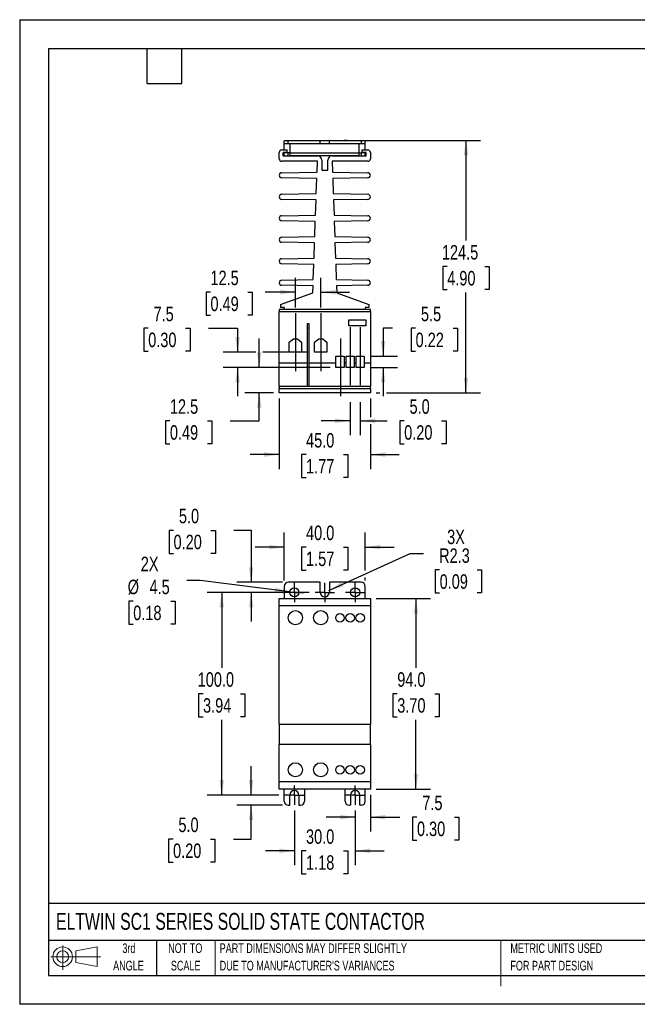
# Model space of a CAD drawing. Header units: millimetres. Extents: x 0 to 629, y 0 to 486.
# Tile 1 of 2: x 0 to 305, y 0 to 486. Entities that reach past the tile are written whole.
import ezdxf

# ---------------------------------------------------------------- set-up
doc = ezdxf.new("R2010")
doc.units = ezdxf.units.MM
doc.header["$LTSCALE"] = 2.25
doc.linetypes.add('CENTERX2', pattern=[20.32, 12.7, -2.54, 2.54, -2.54])
doc.layers.add('CENTER', color=40, linetype='CENTERX2')
doc.layers.add('SLD-DEFPOINTS', color=7, linetype='Continuous')
doc.layers.add('DIMENSIONS', color=140, linetype='Continuous', lineweight=25)
doc.layers.add('TEXT', color=140, linetype='Continuous', lineweight=25)
doc.styles.add('SLDTEXTSTYLE0', font='TXT', dxfattribs={"width": 0.7})
doc.styles.add('SLDTEXTSTYLE2', font='TXT', dxfattribs={"width": 0.75})
doc.dimstyles.new('SLDDIMSTYLE0', dxfattribs={"dimtxt": 7.14375, "dimasz": 7.4295, "dimexe": 0, "dimexo": 0.0625, "dimgap": 1.785937, "dimtad": 0, "dimtih": 1, "dimtoh": 1, "dimdec": 1, "dimrnd": 1e-09, "dimzin": 4, "dimdsep": 46, "dimtxsty": 'SLDTEXTSTYLE2', "dimsah": 1, "dimcen": 0.09, "dimadec": 0, "dimazin": 1, "dimtfac": 1, "dimtdec": 1, "dimtmove": 0, "dimatfit": 0, "dimfxl": 0, "dimfrac": 2, "dimtolj": 1, "dimtzin": 12, "dimarcsym": 0})
doc.dimstyles.new('SLDDIMSTYLE1', dxfattribs={"dimtxt": 7.14375, "dimasz": 7.4295, "dimexe": 0, "dimexo": 0.0625, "dimgap": 1.785937, "dimtad": 0, "dimtih": 1, "dimtoh": 1, "dimdec": 1, "dimrnd": 1e-09, "dimzin": 4, "dimdsep": 46, "dimtxsty": 'SLDTEXTSTYLE2', "dimsah": 1, "dimcen": 0.09, "dimadec": 0, "dimazin": 1, "dimtfac": 1, "dimtdec": 1, "dimtofl": 0, "dimtmove": 0, "dimatfit": 3, "dimfxl": 0, "dimfrac": 2, "dimtolj": 1, "dimtzin": 12, "dimarcsym": 0})
doc.dimstyles.new('SLDDIMSTYLE2', dxfattribs={"dimtxt": 7.14375, "dimasz": 7.4295, "dimexe": 0, "dimexo": 0.0625, "dimgap": 1.785937, "dimtad": 0, "dimtih": 1, "dimtoh": 1, "dimdec": 1, "dimrnd": 1e-09, "dimzin": 12, "dimdsep": 46, "dimtxsty": 'SLDTEXTSTYLE2', "dimsah": 1, "dimcen": 0.09, "dimadec": 0, "dimazin": 3, "dimtfac": 1, "dimtdec": 1, "dimtmove": 0, "dimatfit": 0, "dimfxl": 0, "dimfrac": 2, "dimtolj": 1, "dimtzin": 12, "dimarcsym": 0})
doc.dimstyles.new('SLDDIMSTYLE3', dxfattribs={"dimtxt": 7.14375, "dimasz": 7.4295, "dimexe": 0, "dimexo": 0.0625, "dimgap": 1.785937, "dimtad": 0, "dimtih": 1, "dimtoh": 1, "dimdec": 1, "dimrnd": 1e-09, "dimzin": 12, "dimdsep": 46, "dimtxsty": 'SLDTEXTSTYLE2', "dimsah": 1, "dimcen": 0, "dimadec": 0, "dimazin": 3, "dimtfac": 1, "dimtdec": 1, "dimtofl": 0, "dimtmove": 0, "dimatfit": 3, "dimfxl": 0, "dimfrac": 2, "dimtolj": 1, "dimtzin": 12, "dimarcsym": 0})
doc.dimstyles.new('SLDDIMSTYLE4', dxfattribs={"dimtxt": 7.14375, "dimasz": 7.4295, "dimexe": 0, "dimexo": 0.0625, "dimgap": 1.785937, "dimtad": 0, "dimtih": 1, "dimtoh": 1, "dimdec": 1, "dimrnd": 1e-09, "dimzin": 12, "dimdsep": 46, "dimtxsty": 'SLDTEXTSTYLE2', "dimsah": 1, "dimcen": 0, "dimadec": 0, "dimazin": 3, "dimtfac": 1, "dimtdec": 1, "dimtofl": 0, "dimtmove": 0, "dimatfit": 3, "dimfxl": 0, "dimfrac": 2, "dimtolj": 1, "dimtzin": 12, "dimarcsym": 0})
doc.dimstyles.new('SLDDIMSTYLE6', dxfattribs={"dimtxt": 7.14375, "dimasz": 7.4295, "dimexe": 0, "dimexo": 0.0625, "dimgap": 1.785937, "dimtad": 0, "dimtih": 1, "dimtoh": 1, "dimdec": 1, "dimrnd": 1e-09, "dimzin": 12, "dimdsep": 46, "dimtxsty": 'SLDTEXTSTYLE2', "dimsah": 1, "dimcen": 0.09, "dimadec": 0, "dimazin": 3, "dimtfac": 1, "dimtdec": 1, "dimtofl": 0, "dimtmove": 0, "dimatfit": 3, "dimfxl": 0, "dimfrac": 2, "dimtolj": 1, "dimtzin": 12, "dimarcsym": 0})

# ---------------------------------------------------------------- blocks, each defined once
blk = doc.blocks.new('Block11')
at = {"color": 7, "linetype": 'Continuous', "lineweight": 18}
for p, q in [((5.82, 11.95), (5.82, 0)), ((12.33, 9.38), (22.89, 11.32)), ((22.89, 11.32), (22.89, 1.65)), ((0, 6.48), (24.47, 6.48)), ((12.33, 3.59), (12.33, 9.38)), ((12.33, 3.59), (22.89, 1.65))]:
    blk.add_line(p, q, dxfattribs=at)
for radius in [4.84, 2.89]:
    blk.add_circle((5.82, 6.48), radius, dxfattribs=at)
blk = doc.blocks.new('Block12')
at = {"layer": 'SLD-DEFPOINTS'}
blk.add_blockref('Block11', (0, 0), dxfattribs=at)
blk = doc.blocks.new('SW_NOTE_0_2')
at = {"layer": 'TEXT', "color": 0, "linetype": 'CENTERX2', "lineweight": 18, "char_height": 4.7625, "attachment_point": 1, "style": 'SLDTEXTSTYLE0'}
for s, insert in [('PART DIMENSIONS MAY DIFFER SLIGHTLY', (0, 6.14)), ("DUE TO MANUFACTURER'S VARIANCES", (0, -2.46))]:
    blk.add_mtext(s, dxfattribs=dict(at, insert=insert))
blk = doc.blocks.new('SW_NOTE_0_3')
at = {"layer": 'TEXT', "color": 0, "linetype": 'CENTERX2', "lineweight": 18, "char_height": 4.762, "attachment_point": 2, "style": 'SLDTEXTSTYLE0'}
for s, insert in [('NOT TO', (11.83, 6.14)), ('SCALE', (12.05, -2.46))]:
    blk.add_mtext(s, dxfattribs=dict(at, insert=insert))
blk = doc.blocks.new('SW_NOTE_0_4')
at = {"layer": 'TEXT', "color": 0, "linetype": 'CENTERX2', "lineweight": 18, "char_height": 4.762, "attachment_point": 2, "style": 'SLDTEXTSTYLE0'}
for s, insert in [('3rd', (5.21, 6.14)), ('ANGLE', (4.99, -2.46))]:
    blk.add_mtext(s, dxfattribs=dict(at, insert=insert))
blk = doc.blocks.new('SW_NOTE_0_5')
at = {"layer": 'TEXT', "color": 0, "linetype": 'CENTERX2', "lineweight": 18, "char_height": 4.7625, "attachment_point": 1, "style": 'SLDTEXTSTYLE0'}
for s, insert in [('METRIC UNITS USED', (0, 6.14)), ('FOR PART DESIGN', (0, -2.46))]:
    blk.add_mtext(s, dxfattribs=dict(at, insert=insert))
blk = doc.blocks.new('_D')
at = {"layer": 'DIMENSIONS'}
for p, q in [((114.21, 103.22), (114.21, 117.51)), ((127.88, 103.22), (107.06, 103.22)), ((129.67, 98.22), (107.06, 98.22)), ((114.21, 81.53), (114.21, 98.22)), ((75.68, 81.47), (73.5, 81.47)), ((73.5, 81.47), (73.5, 70.13)), ((94.16, 81.47), (96.33, 81.47)), ((96.33, 81.47), (96.33, 70.13)), ((105.5, 81.53), (114.21, 81.53)), ((73.5, 70.13), (75.68, 70.13)), ((96.33, 70.13), (94.16, 70.13))]:
    blk.add_line(p, q, dxfattribs=at)
for points in [[(114.21, 103.22), (115.35, 110.65), (113.06, 110.65)], [(114.21, 98.22), (113.06, 90.79), (115.35, 90.79)]]:
    blk.add_solid(points, dxfattribs=at)
at = {"layer": 'DIMENSIONS', "char_height": 7.144, "attachment_point": 1, "style": 'SLDTEXTSTYLE2'}
for s, insert in [('5.0', (78.32, 92.13)), ('0.20', (75.68, 79.34))]:
    blk.add_mtext(s, dxfattribs=dict(at, insert=insert))
blk = doc.blocks.new('_D_1')
at = {"layer": 'DIMENSIONS'}
for p, q in [((142.88, 203.22), (92.56, 203.22)), ((99.71, 203.22), (99.71, 166.07)), ((90.47, 153.17), (88.29, 153.17)), ((88.29, 153.17), (88.29, 141.83)), ((108.94, 153.17), (111.12, 153.17)), ((111.12, 153.17), (111.12, 141.83)), ((88.29, 141.83), (90.47, 141.83)), ((111.12, 141.83), (108.94, 141.83)), ((99.71, 103.22), (99.71, 140.38)), ((127.88, 103.22), (92.56, 103.22))]:
    blk.add_line(p, q, dxfattribs=at)
for points in [[(99.71, 203.22), (98.56, 195.79), (100.85, 195.79)], [(99.71, 103.22), (100.85, 110.65), (98.56, 110.65)]]:
    blk.add_solid(points, dxfattribs=at)
at = {"layer": 'DIMENSIONS', "char_height": 7.144, "attachment_point": 1, "style": 'SLDTEXTSTYLE2'}
for s, insert in [('100.0', (87.83, 163.83)), ('3.94', (90.47, 151.04))]:
    blk.add_mtext(s, dxfattribs=dict(at, insert=insert))
blk = doc.blocks.new('_D_2')
at = {"layer": 'DIMENSIONS'}
for p, q in [((175.88, 200.22), (202.67, 200.22)), ((195.53, 200.22), (195.53, 166.07)), ((186.29, 153.17), (184.11, 153.17)), ((184.11, 153.17), (184.11, 141.83)), ((204.76, 153.17), (206.94, 153.17)), ((206.94, 153.17), (206.94, 141.83)), ((184.11, 141.83), (186.29, 141.83)), ((206.94, 141.83), (204.76, 141.83)), ((195.53, 106.22), (195.53, 140.38)), ((175.88, 106.22), (202.67, 106.22))]:
    blk.add_line(p, q, dxfattribs=at)
for points in [[(195.53, 200.22), (194.38, 192.79), (196.67, 192.79)], [(195.53, 106.22), (196.67, 113.65), (194.38, 113.65)]]:
    blk.add_solid(points, dxfattribs=at)
at = {"layer": 'DIMENSIONS', "char_height": 7.144, "attachment_point": 1, "style": 'SLDTEXTSTYLE2'}
for s, insert in [('94.0', (186.29, 163.83)), ('3.70', (186.29, 151.04))]:
    blk.add_mtext(s, dxfattribs=dict(at, insert=insert))
blk = doc.blocks.new('_D_3')
at = {"layer": 'DIMENSIONS'}
for p, q in [((130.53, 209.08), (130.53, 232.72)), ((170.53, 214.08), (170.53, 232.72)), ((130.53, 225.57), (116.24, 225.57)), ((141.29, 225.52), (139.11, 225.52)), ((139.11, 225.52), (139.11, 214.18)), ((159.76, 225.52), (161.94, 225.52)), ((161.94, 225.52), (161.94, 214.18)), ((170.53, 225.57), (184.81, 225.57)), ((139.11, 214.18), (141.29, 214.18)), ((161.94, 214.18), (159.76, 214.18)), ((170.53, 209.08), (170.53, 210.65))]:
    blk.add_line(p, q, dxfattribs=at)
for points in [[(130.53, 225.57), (123.1, 226.72), (123.1, 224.43)], [(170.53, 225.57), (177.96, 224.43), (177.96, 226.72)]]:
    blk.add_solid(points, dxfattribs=at)
at = {"layer": 'DIMENSIONS', "char_height": 7.144, "attachment_point": 1, "style": 'SLDTEXTSTYLE2'}
for s, insert in [('40.0', (141.29, 236.18)), ('1.57', (141.29, 223.39))]:
    blk.add_mtext(s, dxfattribs=dict(at, insert=insert))
blk = doc.blocks.new('_D_4')
at = {"layer": 'DIMENSIONS'}
for p, q in [((135.53, 95.58), (135.53, 68.58)), ((165.53, 95.58), (165.53, 68.58)), ((135.53, 75.72), (121.24, 75.72)), ((141.29, 75.67), (139.11, 75.67)), ((139.11, 75.67), (139.11, 64.33)), ((159.76, 75.67), (161.94, 75.67)), ((161.94, 75.67), (161.94, 64.33)), ((165.53, 75.72), (179.81, 75.72)), ((139.11, 64.33), (141.29, 64.33)), ((161.94, 64.33), (159.76, 64.33))]:
    blk.add_line(p, q, dxfattribs=at)
for points in [[(135.53, 75.72), (128.1, 76.87), (128.1, 74.58)], [(165.53, 75.72), (172.96, 74.58), (172.96, 76.87)]]:
    blk.add_solid(points, dxfattribs=at)
at = {"layer": 'DIMENSIONS', "char_height": 7.144, "attachment_point": 1, "style": 'SLDTEXTSTYLE2'}
for s, insert in [('30.0', (141.29, 86.33)), ('1.18', (141.29, 73.54))]:
    blk.add_mtext(s, dxfattribs=dict(at, insert=insert))
blk = doc.blocks.new('_D_5')
at = {"layer": 'DIMENSIONS'}
for p, q in [((173.03, 103.37), (173.03, 85.19)), ((165.53, 92.34), (151.24, 92.34)), ((165.53, 95.58), (165.53, 85.19)), ((173.03, 92.34), (187.57, 92.34)), ((196.02, 92.28), (193.84, 92.28)), ((193.84, 92.28), (193.84, 80.94)), ((214.49, 92.28), (216.67, 92.28)), ((216.67, 92.28), (216.67, 80.94)), ((193.84, 80.94), (196.02, 80.94)), ((216.67, 80.94), (214.49, 80.94))]:
    blk.add_line(p, q, dxfattribs=at)
for points in [[(165.53, 92.34), (158.1, 93.48), (158.1, 91.19)], [(173.03, 92.34), (180.46, 91.19), (180.46, 93.48)]]:
    blk.add_solid(points, dxfattribs=at)
at = {"layer": 'DIMENSIONS', "char_height": 7.144, "attachment_point": 1, "style": 'SLDTEXTSTYLE2'}
for s, insert in [('7.5', (198.65, 102.94)), ('0.30', (196.02, 90.15))]:
    blk.add_mtext(s, dxfattribs=dict(at, insert=insert))
blk = doc.blocks.new('_D_6')
at = {"layer": 'DIMENSIONS'}
for p, q in [((75.92, 233.81), (73.74, 233.81)), ((73.74, 233.81), (73.74, 222.47)), ((94.39, 233.81), (96.57, 233.81)), ((96.57, 233.81), (96.57, 222.47)), ((105.73, 233.86), (114.21, 233.86)), ((114.21, 233.86), (114.21, 208.22)), ((73.74, 222.47), (75.92, 222.47)), ((96.57, 222.47), (94.39, 222.47)), ((129.67, 208.22), (107.06, 208.22)), ((142.88, 203.22), (107.06, 203.22)), ((114.21, 203.22), (114.21, 188.94))]:
    blk.add_line(p, q, dxfattribs=at)
for points in [[(114.21, 208.22), (115.35, 215.65), (113.06, 215.65)], [(114.21, 203.22), (113.06, 195.79), (115.35, 195.79)]]:
    blk.add_solid(points, dxfattribs=at)
at = {"layer": 'DIMENSIONS', "char_height": 7.144, "attachment_point": 1, "style": 'SLDTEXTSTYLE2'}
for s, insert in [('5.0', (78.56, 244.47)), ('0.20', (75.92, 231.68))]:
    blk.add_mtext(s, dxfattribs=dict(at, insert=insert))
blk = doc.blocks.new('_D_7')
at = {"layer": 'DIMENSIONS'}
for p, q in [((152.57, 204.16), (192.64, 222.47)), ((192.64, 222.47), (199.28, 222.47)), ((207.2, 214.28), (205.02, 214.28)), ((205.02, 214.28), (205.02, 202.94)), ((225.68, 214.28), (227.85, 214.28)), ((227.85, 214.28), (227.85, 202.94)), ((205.02, 202.94), (207.2, 202.94)), ((227.85, 202.94), (225.68, 202.94))]:
    blk.add_line(p, q, dxfattribs=at)
blk.add_solid([(152.57, 204.16), (159.81, 206.21), (158.86, 208.29)], dxfattribs=at)
at = {"layer": 'DIMENSIONS', "char_height": 7.144, "attachment_point": 1, "style": 'SLDTEXTSTYLE2'}
for s, insert in [('3X', (210.9, 234.18)), ('R2.3', (206.95, 224.94)), ('0.09', (207.2, 212.15))]:
    blk.add_mtext(s, dxfattribs=dict(at, insert=insert))
blk = doc.blocks.new('_D_8')
at = {"layer": 'DIMENSIONS'}
for p, q in [((89.08, 209.14), (82.43, 209.14)), ((133.3, 203.51), (89.08, 209.14)), ((56.03, 198.84), (53.86, 198.84)), ((53.86, 198.84), (53.86, 187.5)), ((74.51, 198.84), (76.69, 198.84)), ((76.69, 198.84), (76.69, 187.5)), ((53.86, 187.5), (56.03, 187.5)), ((76.69, 187.5), (74.51, 187.5))]:
    blk.add_line(p, q, dxfattribs=at)
blk.add_solid([(133.3, 203.51), (126.07, 205.58), (125.78, 203.31)], dxfattribs=at)
at = {"layer": 'DIMENSIONS', "char_height": 7.144, "attachment_point": 1, "style": 'SLDTEXTSTYLE2'}
for s, insert in [('2X', (59.73, 220.84)), ('%%c', (53.29, 209.5)), ('4.5', (64.06, 209.5)), ('0.18', (56.03, 196.71))]:
    blk.add_mtext(s, dxfattribs=dict(at, insert=insert))
blk = doc.blocks.new('SW_CENTERMARKSYMBOL_0')
at = {"layer": 'CENTER', "color": 0}
for p, q in [((-2.54, 0), (-4.79, 0)), ((0, 0), (-2.54, 0)), ((0, 2.54), (0, 4.79)), ((0, 0), (0, 2.54)), ((0, 0), (0, -2.54)), ((0, 0), (2.54, 0)), ((2.54, 0), (4.79, 0)), ((0, -2.54), (0, -4.79))]:
    blk.add_line(p, q, dxfattribs=at)
blk = doc.blocks.new('SW_CENTERMARKSYMBOL_1')
at = {"layer": 'CENTER', "color": 0}
for p, q in [((-2.54, 0), (-4.79, 0)), ((0, 0), (-2.54, 0)), ((0, 2.54), (0, 4.79)), ((0, 0), (0, 2.54)), ((0, 0), (0, -2.54)), ((0, 0), (2.54, 0)), ((2.54, 0), (4.79, 0)), ((0, -2.54), (0, -4.79))]:
    blk.add_line(p, q, dxfattribs=at)
blk = doc.blocks.new('SW_CENTERMARKSYMBOL_2')
at = {"layer": 'CENTER', "color": 0}
for p, q in [((-2.54, 0), (-4.79, 0)), ((0, 0), (-2.54, 0)), ((0, 2.54), (0, 4.79)), ((0, 0), (0, 2.54)), ((0, 0), (0, -2.54)), ((0, 0), (2.54, 0)), ((2.54, 0), (4.79, 0)), ((0, -2.54), (0, -4.79))]:
    blk.add_line(p, q, dxfattribs=at)
blk = doc.blocks.new('SW_CENTERMARKSYMBOL_3')
at = {"layer": 'CENTER', "color": 0}
for p, q in [((-2.54, 0), (-4.79, 0)), ((0, 0), (-2.54, 0)), ((0, 2.54), (0, 4.79)), ((0, 0), (0, 2.54)), ((0, 0), (0, -2.54)), ((0, 0), (2.54, 0)), ((2.54, 0), (4.79, 0)), ((0, -2.54), (0, -4.79))]:
    blk.add_line(p, q, dxfattribs=at)
blk = doc.blocks.new('SW_CENTERMARKSYMBOL_4')
at = {"layer": 'CENTER', "color": 0}
for p, q in [((-2.54, 0), (-4.79, 0)), ((0, 0), (-2.54, 0)), ((0, 2.54), (0, 4.79)), ((0, 0), (0, 2.54)), ((0, 0), (0, -2.54)), ((0, 0), (2.54, 0)), ((2.54, 0), (4.79, 0)), ((0, -2.54), (0, -4.79))]:
    blk.add_line(p, q, dxfattribs=at)
blk = doc.blocks.new('_D_9')
at = {"layer": 'DIMENSIONS'}
for p, q in [((164.38, 426.25), (227.34, 426.25)), ((220.19, 426.25), (220.19, 376.85)), ((210.95, 363.95), (208.78, 363.95)), ((208.78, 363.95), (208.78, 352.61)), ((229.43, 363.95), (231.61, 363.95)), ((231.61, 363.95), (231.61, 352.61)), ((208.78, 352.61), (210.95, 352.61)), ((220.19, 301.75), (220.19, 351.15)), ((231.61, 352.61), (229.43, 352.61)), ((175.88, 301.75), (177.62, 301.75)), ((181.05, 301.75), (227.34, 301.75))]:
    blk.add_line(p, q, dxfattribs=at)
for points in [[(220.19, 426.25), (219.05, 418.82), (221.33, 418.82)], [(220.19, 301.75), (221.33, 309.18), (219.05, 309.18)]]:
    blk.add_solid(points, dxfattribs=at)
at = {"layer": 'DIMENSIONS', "char_height": 7.144, "attachment_point": 1, "style": 'SLDTEXTSTYLE2'}
for s, insert in [('124.5', (208.32, 374.61)), ('4.90', (210.95, 361.81))]:
    blk.add_mtext(s, dxfattribs=dict(at, insert=insert))
blk = doc.blocks.new('_D_10')
at = {"layer": 'DIMENSIONS'}
for p, q in [((136.03, 343.82), (136.03, 358.5)), ((148.53, 343.82), (148.53, 358.5)), ((94.13, 351.3), (91.96, 351.3)), ((91.96, 351.3), (91.96, 339.96)), ((112.61, 351.3), (114.78, 351.3)), ((114.78, 351.3), (114.78, 339.96)), ((136.03, 351.36), (121.05, 351.36)), ((148.53, 351.36), (162.81, 351.36)), ((91.96, 339.96), (94.13, 339.96)), ((114.78, 339.96), (112.61, 339.96))]:
    blk.add_line(p, q, dxfattribs=at)
for points in [[(136.03, 351.36), (128.6, 352.5), (128.6, 350.21)], [(148.53, 351.36), (155.96, 350.21), (155.96, 352.5)]]:
    blk.add_solid(points, dxfattribs=at)
at = {"layer": 'DIMENSIONS', "char_height": 7.144, "attachment_point": 1, "style": 'SLDTEXTSTYLE2'}
for s, insert in [('12.5', (94.13, 361.96)), ('0.49', (94.13, 349.17))]:
    blk.add_mtext(s, dxfattribs=dict(at, insert=insert))
blk = doc.blocks.new('_D_11')
at = {"layer": 'DIMENSIONS'}
for p, q in [((63.41, 333.51), (61.23, 333.51)), ((61.23, 333.51), (61.23, 322.17)), ((81.88, 333.51), (84.06, 333.51)), ((84.06, 333.51), (84.06, 322.17)), ((93.22, 333.56), (107.51, 333.56)), ((107.51, 333.56), (107.51, 321.75)), ((61.23, 322.17), (63.41, 322.17)), ((84.06, 322.17), (81.88, 322.17)), ((116.51, 321.75), (100.36, 321.75)), ((142.67, 321.75), (119.94, 321.75)), ((153.17, 314.25), (100.36, 314.25)), ((107.51, 314.25), (107.51, 299.96))]:
    blk.add_line(p, q, dxfattribs=at)
for points in [[(107.51, 321.75), (108.65, 329.18), (106.36, 329.18)], [(107.51, 314.25), (106.36, 306.82), (108.65, 306.82)]]:
    blk.add_solid(points, dxfattribs=at)
at = {"layer": 'DIMENSIONS', "char_height": 7.144, "attachment_point": 1, "style": 'SLDTEXTSTYLE2'}
for s, insert in [('7.5', (66.04, 344.17)), ('0.30', (63.41, 331.38))]:
    blk.add_mtext(s, dxfattribs=dict(at, insert=insert))
blk = doc.blocks.new('_D_12')
at = {"layer": 'DIMENSIONS'}
for p, q in [((163.03, 297.11), (163.03, 280.76)), ((168.03, 297.11), (168.03, 280.76)), ((163.03, 287.9), (148.74, 287.9)), ((168.03, 287.9), (181.27, 287.9)), ((189.71, 287.85), (187.53, 287.85)), ((187.53, 287.85), (187.53, 276.5)), ((208.18, 287.85), (210.36, 287.85)), ((210.36, 287.85), (210.36, 276.5)), ((187.53, 276.5), (189.71, 276.5)), ((210.36, 276.5), (208.18, 276.5))]:
    blk.add_line(p, q, dxfattribs=at)
for points in [[(163.03, 287.9), (155.6, 289.04), (155.6, 286.76)], [(168.03, 287.9), (175.46, 286.76), (175.46, 289.04)]]:
    blk.add_solid(points, dxfattribs=at)
at = {"layer": 'DIMENSIONS', "char_height": 7.144, "attachment_point": 1, "style": 'SLDTEXTSTYLE2'}
for s, insert in [('5.0', (192.35, 298.5)), ('0.20', (189.71, 285.71))]:
    blk.add_mtext(s, dxfattribs=dict(at, insert=insert))
blk = doc.blocks.new('_D_13')
at = {"layer": 'DIMENSIONS'}
for p, q in [((128.03, 298.89), (128.03, 264.09)), ((173.03, 298.89), (173.03, 289.61)), ((173.03, 286.19), (173.03, 264.09)), ((128.03, 271.24), (113.74, 271.24)), ((141.29, 271.18), (139.11, 271.18)), ((139.11, 271.18), (139.11, 259.84)), ((159.76, 271.18), (161.94, 271.18)), ((161.94, 271.18), (161.94, 259.84)), ((173.03, 271.24), (187.31, 271.24)), ((139.11, 259.84), (141.29, 259.84)), ((161.94, 259.84), (159.76, 259.84))]:
    blk.add_line(p, q, dxfattribs=at)
for points in [[(128.03, 271.24), (120.6, 272.38), (120.6, 270.1)], [(173.03, 271.24), (180.46, 270.1), (180.46, 272.38)]]:
    blk.add_solid(points, dxfattribs=at)
at = {"layer": 'DIMENSIONS', "char_height": 7.144, "attachment_point": 1, "style": 'SLDTEXTSTYLE2'}
for s, insert in [('45.0', (141.29, 281.84)), ('1.77', (141.29, 269.05))]:
    blk.add_mtext(s, dxfattribs=dict(at, insert=insert))
blk = doc.blocks.new('_D_14')
at = {"layer": 'DIMENSIONS'}
for p, q in [((118.22, 314.25), (118.22, 328.54)), ((153.17, 314.25), (111.08, 314.25)), ((125.17, 301.75), (111.08, 301.75)), ((118.22, 287.9), (118.22, 301.75)), ((74.12, 287.85), (71.94, 287.85)), ((71.94, 287.85), (71.94, 276.5)), ((92.59, 287.85), (94.77, 287.85)), ((94.77, 287.85), (94.77, 276.5)), ((103.93, 287.9), (118.22, 287.9)), ((71.94, 276.5), (74.12, 276.5)), ((94.77, 276.5), (92.59, 276.5))]:
    blk.add_line(p, q, dxfattribs=at)
for points in [[(118.22, 314.25), (119.36, 321.68), (117.08, 321.68)], [(118.22, 301.75), (117.08, 294.32), (119.36, 294.32)]]:
    blk.add_solid(points, dxfattribs=at)
at = {"layer": 'DIMENSIONS', "char_height": 7.144, "attachment_point": 1, "style": 'SLDTEXTSTYLE2'}
for s, insert in [('12.5', (74.12, 298.5)), ('0.49', (74.12, 285.71))]:
    blk.add_mtext(s, dxfattribs=dict(at, insert=insert))
blk = doc.blocks.new('_D_15')
at = {"layer": 'DIMENSIONS'}
for p, q in [((184, 333.56), (179.34, 333.56)), ((179.34, 333.56), (179.34, 319.75)), ((195.34, 333.51), (193.17, 333.51)), ((193.17, 333.51), (193.17, 322.17)), ((213.82, 333.51), (215.99, 333.51)), ((215.99, 333.51), (215.99, 322.17)), ((193.17, 322.17), (195.34, 322.17)), ((215.99, 322.17), (213.82, 322.17)), ((172.88, 319.75), (186.48, 319.75)), ((172.88, 314.25), (186.48, 314.25)), ((179.34, 314.25), (179.34, 299.96))]:
    blk.add_line(p, q, dxfattribs=at)
for points in [[(179.34, 319.75), (180.48, 327.18), (178.2, 327.18)], [(179.34, 314.25), (178.2, 306.82), (180.48, 306.82)]]:
    blk.add_solid(points, dxfattribs=at)
at = {"layer": 'DIMENSIONS', "char_height": 7.144, "attachment_point": 1, "style": 'SLDTEXTSTYLE2'}
for s, insert in [('5.5', (197.98, 344.17)), ('0.22', (195.34, 331.38))]:
    blk.add_mtext(s, dxfattribs=dict(at, insert=insert))

msp = doc.modelspace()

# ---------------------------------------------------------------- linework, layer by layer
at = {"color": 7, "linetype": 'Continuous'}
for p, q in [((0.01, 485.78), (0.01, 0.01)), ((0.01, 485.78), (628.66, 485.78)), ((628.66, 0.01), (0.01, 0.01))]:
    msp.add_line(p, q, dxfattribs=at)
for p, q in [((130.53, 424.55), (130.53, 426.05)), ((132.53, 426.05), (130.53, 426.05)), ((132.53, 424.55), (130.53, 424.55)), ((130.53, 421.5), (130.53, 424.55)), ((132.53, 424.55), (132.53, 426.05)), ((148.28, 426.05), (132.53, 426.05)), ((148.28, 424.55), (132.53, 424.55)), ((133.53, 419.92), (133.53, 424.55)), ((139.53, 426.25), (139.53, 426.05)), ((139.53, 426.25), (141.03, 426.25)), ((141.03, 426.25), (141.03, 426.05)), ((148.28, 424.55), (148.28, 426.05)), ((152.78, 426.05), (148.28, 426.05)), ((152.78, 424.55), (148.28, 424.55)), ((152.78, 424.55), (152.78, 426.05)), ((168.53, 426.05), (152.78, 426.05)), ((168.53, 424.55), (152.78, 424.55)), ((161.53, 426.25), (160.03, 426.25)), ((160.03, 426.25), (160.03, 426.05)), ((161.53, 426.25), (161.53, 426.05)), ((167.53, 419.92), (167.53, 424.55)), ((168.53, 426.05), (168.53, 424.55)), ((170.53, 426.05), (168.53, 426.05)), ((170.53, 424.55), (168.53, 424.55)), ((170.53, 424.55), (170.53, 426.05)), ((170.53, 421.5), (170.53, 424.55)), ((128.03, 417.2), (128.03, 420.25)), ((129.28, 421.5), (132.03, 421.5)), ((132.03, 420.25), (130.03, 420.25)), ((130.03, 418.55), (130.03, 420.25)), ((130.03, 418.55), (147.03, 418.55)), ((130.53, 420.05), (130.53, 420.25)), ((130.53, 418.55), (130.53, 420.05)), ((132.53, 420.05), (130.53, 420.05)), ((132.03, 420.25), (132.03, 421.5)), ((132.53, 418.55), (132.53, 420.05)), ((133.53, 420.05), (132.53, 420.05)), ((167.53, 419.92), (133.53, 419.92)), ((133.53, 418.55), (133.53, 419.92)), ((167.53, 418.55), (133.53, 418.55)), ((154.03, 418.55), (171.03, 418.55)), ((167.53, 420.05), (168.53, 420.05)), ((167.53, 418.55), (167.53, 419.92)), ((168.53, 420.05), (168.53, 418.55)), ((170.53, 420.05), (168.53, 420.05)), ((169.03, 421.5), (171.78, 421.5)), ((169.03, 420.25), (169.03, 421.5)), ((171.03, 420.25), (169.03, 420.25)), ((170.53, 420.05), (170.53, 420.25)), ((170.53, 418.55), (170.53, 420.05)), ((171.03, 418.55), (171.03, 420.25)), ((173.03, 420.25), (173.03, 417.2)), ((146.89, 415.95), (129.28, 415.95)), ((146.71, 410.55), (146.89, 415.95)), ((149.03, 416.55), (149.03, 411.55)), ((152.03, 411.55), (152.03, 416.55)), ((171.78, 415.95), (154.16, 415.95)), ((154.16, 415.95), (154.35, 410.55)), ((129.26, 410.25), (146.71, 410.55)), ((149.03, 411.55), (152.03, 411.55)), ((154.35, 410.55), (171.8, 410.25)), ((146.6, 407.45), (129.26, 407.75)), ((146.34, 399.95), (146.6, 407.45)), ((171.8, 407.75), (154.46, 407.45)), ((154.46, 407.45), (154.72, 399.95)), ((129.26, 399.65), (146.34, 399.95)), ((154.72, 399.95), (171.8, 399.65)), ((146.23, 396.85), (129.26, 397.15)), ((145.97, 389.34), (146.23, 396.85)), ((171.8, 397.15), (154.83, 396.85)), ((154.83, 396.85), (155.09, 389.34)), ((129.26, 389.05), (145.97, 389.34)), ((155.09, 389.34), (171.8, 389.05)), ((145.86, 386.26), (129.26, 386.55)), ((145.59, 378.74), (145.86, 386.26)), ((171.8, 386.55), (155.2, 386.26)), ((155.2, 386.26), (155.46, 378.74)), ((129.26, 378.45), (145.59, 378.74)), ((145.49, 375.67), (129.26, 375.95)), ((145.22, 368.13), (145.49, 375.67)), ((155.46, 378.74), (171.8, 378.45)), ((171.8, 375.95), (155.57, 375.67)), ((155.57, 375.67), (155.83, 368.13)), ((129.26, 367.85), (145.22, 368.13)), ((145.12, 365.07), (129.26, 365.35)), ((144.85, 357.52), (145.12, 365.07)), ((155.83, 368.13), (171.8, 367.85)), ((171.8, 365.35), (155.94, 365.07)), ((155.94, 365.07), (156.2, 357.52)), ((129.26, 357.25), (144.85, 357.52)), ((144.75, 354.48), (129.26, 354.75)), ((156.2, 357.52), (171.8, 357.25)), ((171.8, 354.75), (156.31, 354.48)), ((128.73, 345.25), (144.63, 351.04)), ((144.63, 351.04), (144.75, 354.48)), ((156.31, 354.48), (156.43, 351.04)), ((156.43, 351.04), (172.33, 345.25)), ((128.73, 345.25), (128.73, 343.75)), ((172.33, 345.25), (172.33, 343.75)), ((173.03, 342.75), (128.03, 342.75)), ((128.03, 342.75), (128.03, 341.75)), ((128.03, 341.75), (173.03, 341.75)), ((128.03, 316.55), (128.03, 341.75)), ((130.53, 343.75), (128.73, 343.75)), ((130.53, 343.75), (130.53, 342.75)), ((172.33, 343.75), (170.53, 343.75)), ((170.53, 343.75), (170.53, 342.75)), ((173.03, 341.75), (173.03, 342.75)), ((173.03, 341.75), (173.03, 316.55)), ((142.78, 335.75), (141.78, 335.75)), ((141.78, 335.75), (141.78, 333.75)), ((142.78, 333.75), (142.78, 335.75)), ((162.48, 337.75), (170.78, 337.75)), ((162.48, 334.75), (162.48, 337.75)), ((170.78, 337.75), (170.78, 334.75)), ((141.78, 333.75), (142.78, 333.75)), ((141.78, 333.75), (141.78, 304.75)), ((142.78, 304.75), (142.78, 333.75)), ((170.78, 334.75), (162.48, 334.75)), ((133.03, 326.67), (135.03, 328.35)), ((133.03, 321.75), (133.03, 326.67)), ((135.03, 328.35), (137.03, 328.35)), ((137.03, 328.35), (139.03, 326.67)), ((139.03, 326.67), (139.03, 321.75)), ((145.53, 326.67), (147.53, 328.35)), ((145.53, 321.75), (145.53, 326.67)), ((147.53, 328.35), (149.53, 328.35)), ((149.53, 328.35), (151.53, 326.67)), ((151.53, 326.67), (151.53, 321.75)), ((139.03, 321.75), (133.03, 321.75)), ((151.53, 321.75), (145.53, 321.75)), ((128.03, 316.55), (141.78, 316.55)), ((128.03, 304.75), (128.03, 316.55)), ((142.78, 316.55), (156.03, 316.55)), ((156.03, 319.75), (160.03, 319.75)), ((156.03, 316.55), (156.03, 319.75)), ((156.03, 314.25), (156.03, 316.55)), ((160.03, 319.75), (160.03, 316.55)), ((160.03, 316.55), (160.03, 314.25)), ((160.03, 316.55), (161.03, 316.55)), ((161.03, 319.75), (165.03, 319.75)), ((161.03, 316.55), (161.03, 319.75)), ((161.03, 314.25), (161.03, 316.55)), ((165.03, 319.75), (165.03, 316.55)), ((165.03, 316.55), (165.03, 314.25)), ((165.03, 316.55), (166.03, 316.55)), ((166.03, 319.75), (170.03, 319.75)), ((166.03, 316.55), (166.03, 319.75)), ((166.03, 314.25), (166.03, 316.55)), ((170.03, 319.75), (170.03, 316.55)), ((170.03, 316.55), (170.03, 314.25)), ((170.03, 316.55), (173.03, 316.55)), ((173.03, 316.55), (173.03, 304.75)), ((160.03, 314.25), (156.03, 314.25)), ((165.03, 314.25), (161.03, 314.25)), ((170.03, 314.25), (166.03, 314.25)), ((141.78, 304.75), (128.03, 304.75)), ((173.03, 304.75), (128.03, 304.75)), ((128.03, 304.75), (128.03, 303.89)), ((128.03, 303.89), (173.03, 303.89)), ((128.03, 301.75), (128.03, 303.89)), ((173.03, 301.75), (128.03, 301.75)), ((142.78, 304.75), (141.78, 304.75)), ((173.03, 304.75), (142.78, 304.75)), ((173.03, 303.89), (173.03, 304.75)), ((173.03, 303.89), (173.03, 301.75)), ((130.53, 206.22), (130.53, 200.42)), ((148.28, 208.22), (132.53, 208.22)), ((148.28, 203.22), (148.28, 208.22)), ((152.78, 208.22), (152.78, 203.22)), ((168.53, 208.22), (152.78, 208.22)), ((170.53, 200.42), (170.53, 206.22)), ((128.03, 196.52), (128.03, 200.22)), ((128.03, 200.22), (173.03, 200.22)), ((130.53, 200.42), (130.54, 200.22)), ((170.52, 200.22), (170.53, 200.42)), ((173.03, 200.22), (173.03, 196.52)), ((173.03, 196.52), (128.03, 196.52)), ((128.03, 138.22), (128.03, 196.52)), ((173.03, 196.52), (173.03, 138.22)), ((128.03, 138.22), (173.03, 138.22)), ((128.03, 138.22), (128.03, 128.22)), ((173.03, 128.22), (173.03, 138.22)), ((128.03, 109.92), (128.03, 128.22)), ((173.03, 128.22), (128.03, 128.22)), ((173.03, 128.22), (173.03, 109.92)), ((128.03, 109.92), (173.03, 109.92)), ((128.03, 106.22), (128.03, 109.92)), ((173.03, 109.92), (173.03, 106.22)), ((173.03, 106.22), (128.03, 106.22)), ((130.53, 100.22), (130.53, 106.22)), ((133.28, 98.22), (133.28, 103.22)), ((137.78, 103.22), (137.78, 98.22)), ((140.53, 106.22), (140.53, 100.22)), ((160.53, 100.22), (160.53, 106.22)), ((163.28, 103.22), (163.28, 98.22)), ((167.78, 98.22), (167.78, 103.22)), ((170.53, 100.22), (170.53, 106.22)), ((132.53, 98.22), (133.28, 98.22)), ((137.78, 98.22), (138.53, 98.22)), ((163.28, 98.22), (162.53, 98.22)), ((168.53, 98.22), (167.78, 98.22))]:
    msp.add_line(p, q)
at = {"color": 140, "linetype": 'Continuous', "lineweight": 18}
for p, q in [((96.38, 31.43), (96.38, 14.29)), ((237.34, 31.43), (237.34, 14.29)), ((237.34, 26.08), (237.34, 8.94))]:
    msp.add_line(p, q, dxfattribs=at)
for centre, radius in [((135.53, 203.22), 2.25), ((165.53, 203.22), 2.25), ((136.03, 190.72), 3.5), ((148.53, 190.72), 3.5), ((158.03, 190.72), 2.1), ((163.03, 190.72), 2.1), ((168.03, 190.72), 2.1), ((136.03, 115.72), 3.5), ((148.53, 115.72), 3.5), ((158.03, 115.72), 2.1), ((163.03, 115.72), 2.1), ((168.03, 115.72), 2.1)]:
    msp.add_circle(centre, radius)
for centre, radius, start, end in [((129.28, 420.25), 1.25, 90, 180), ((147.03, 416.55), 2, 0, 90), ((154.03, 416.55), 2, 90, 180), ((171.78, 420.25), 1.25, 0, 90), ((129.28, 417.2), 1.25, 180, 270), ((171.78, 417.2), 1.25, 270, 0), ((129.28, 409), 1.25, 91, 269), ((171.78, 409), 1.25, 271, 89), ((129.28, 398.4), 1.25, 91, 269), ((171.78, 398.4), 1.25, 271, 89), ((129.28, 387.8), 1.25, 91, 269), ((171.78, 387.8), 1.25, 271, 89), ((129.28, 377.2), 1.25, 91, 269), ((171.78, 377.2), 1.25, 271, 89), ((129.28, 366.6), 1.25, 91, 269), ((171.78, 366.6), 1.25, 271, 89), ((129.28, 356), 1.25, 91, 269), ((171.78, 356), 1.25, 271, 89), ((132.53, 206.22), 2, 90, 180), ((168.53, 206.22), 2, 0, 90), ((150.53, 203.22), 2.25, 180, 0), ((135.53, 103.22), 2.25, 0, 180), ((165.53, 103.22), 2.25, 0, 180), ((132.53, 100.22), 2, 180, 270), ((138.53, 100.22), 2, 270, 0), ((162.53, 100.22), 2, 180, 270), ((168.53, 100.22), 2, 270, 0)]:
    msp.add_arc(centre, radius, start, end)
at = {"layer": 'CENTER'}
for p, q in [((136.03, 340.96), (136.03, 307.46)), ((148.53, 340.96), (148.53, 307.46)), ((158.53, 299.96), (158.53, 334.04)), ((163.03, 334.04), (163.03, 299.96)), ((168.03, 334.04), (168.03, 299.96))]:
    msp.add_line(p, q, dxfattribs=at)
at = {"layer": 'TEXT'}
for p, q in [((14.29, 471.49), (614.36, 471.49)), ((14.29, 471.49), (14.29, 14.29)), ((62.86, 454.34), (62.86, 471.49)), ((80.01, 454.34), (80.01, 471.49)), ((62.86, 454.34), (80.01, 454.34)), ((614.36, 49.78), (14.29, 49.78)), ((614.36, 31.43), (14.29, 31.43)), ((67.51, 31.43), (67.51, 14.29)), ((14.29, 14.29), (614.36, 14.29))]:
    msp.add_line(p, q, dxfattribs=at)

# ---------------------------------------------------------------- block references
at = {"layer": 'CENTER'}
for name, p in [('SW_CENTERMARKSYMBOL_4', (135.53, 203.22)), ('SW_CENTERMARKSYMBOL_0', (150.53, 203.22)), ('SW_CENTERMARKSYMBOL_3', (165.53, 203.22)), ('SW_CENTERMARKSYMBOL_2', (135.53, 103.22)), ('SW_CENTERMARKSYMBOL_1', (165.53, 103.22))]:
    msp.add_blockref(name, p, dxfattribs=at)
at = {"layer": 'SLD-DEFPOINTS'}
msp.add_blockref('Block12', (15.39, 17), dxfattribs=at)
at = {"layer": 'TEXT', "linetype": 'CENTERX2', "lineweight": 18}
for name, p in [('SW_NOTE_0_4', (48.67, 23.93)), ('SW_NOTE_0_3', (69.86, 23.93)), ('SW_NOTE_0_2', (98.67, 23.93)), ('SW_NOTE_0_5', (242.11, 23.93))]:
    msp.add_blockref(name, p, dxfattribs=at)

# ---------------------------------------------------------------- texts
at = {"layer": 'TEXT', "linetype": 'CENTERX2', "lineweight": 18, "insert": (17.92, 45.1), "char_height": 8.3344, "attachment_point": 1, "style": 'SLDTEXTSTYLE0'}
msp.add_mtext('ELTWIN SC1 SERIES SOLID STATE CONTACTOR', dxfattribs=at)

# ---------------------------------------------------------------- dimensions: what is measured, and where the dimension line sits
at = {"layer": 'DIMENSIONS'}
for base, p1, p2, dimstyle, picture, middle in [((220.19, 301.75), (161.53, 426.25), (173.03, 301.75), 'SLDDIMSTYLE6', '_D_9', (220.19, 364)), ((107.51, 321.75), (156.03, 314.25), (145.53, 321.75), 'SLDDIMSTYLE2', '_D_11', (107.51, 333.56)), ((179.34, 314.25), (170.03, 319.75), (170.03, 314.25), 'SLDDIMSTYLE2', '_D_15', (179.34, 333.56)), ((118.22, 314.25), (128.03, 301.75), (156.03, 314.25), 'SLDDIMSTYLE2', '_D_14', (118.22, 287.9)), ((114.21, 208.22), (145.74, 203.22), (132.53, 208.22), 'SLDDIMSTYLE0', '_D_6', (114.21, 233.86)), ((99.71, 203.22), (130.74, 103.22), (145.74, 203.22), 'SLDDIMSTYLE1', '_D_1', (99.71, 153.22)), ((195.53, 106.22), (173.03, 200.22), (173.03, 106.22), 'SLDDIMSTYLE1', '_D_2', (195.53, 153.22)), ((114.21, 98.22), (130.74, 103.22), (132.53, 98.22), 'SLDDIMSTYLE0', '_D', (114.21, 81.53))]:
    dim = msp.add_linear_dim(base=base, p1=p1, p2=p2, angle=90, dimstyle=dimstyle, dxfattribs=at)
    dim.commit()
    dim.dimension.update_dxf_attribs({"geometry": picture, "text_midpoint": middle, "dimtype": 160})
for base, p1, p2, dimstyle, picture, middle in [((136.03, 351.36), (148.53, 340.96), (136.03, 340.96), 'SLDDIMSTYLE2', '_D_10', (103.37, 351.36)), ((128.03, 271.24), (173.03, 301.75), (128.03, 301.75), 'SLDDIMSTYLE0', '_D_13', (150.53, 271.24)), ((168.03, 287.9), (163.03, 299.96), (168.03, 299.96), 'SLDDIMSTYLE0', '_D_12', (198.95, 287.9)), ((170.53, 225.57), (130.53, 206.22), (170.53, 206.22), 'SLDDIMSTYLE0', '_D_3', (150.53, 225.57)), ((173.03, 92.34), (165.53, 98.43), (173.03, 106.22), 'SLDDIMSTYLE2', '_D_5', (205.25, 92.34)), ((165.53, 75.72), (135.53, 98.43), (165.53, 98.43), 'SLDDIMSTYLE0', '_D_4', (150.53, 75.72))]:
    dim = msp.add_linear_dim(base=base, p1=p1, p2=p2, dimstyle=dimstyle, dxfattribs=at)
    dim.commit()
    dim.dimension.update_dxf_attribs({"geometry": picture, "text_midpoint": middle, "dimtype": 160})
dim = msp.add_radius_dim(center=(150.5274, 203.2234), mpoint=(152.5737, 204.159), text='3X\\P<>', dimstyle='SLDDIMSTYLE3', dxfattribs=at)
dim.commit()
dim.dimension.update_dxf_attribs({"geometry": '_D_7', "text_midpoint": (216.4381, 218.9029), "dimtype": 164})
dim = msp.add_diameter_dim_2p(p1=(137.76, 202.94), p2=(133.3, 203.51), text='2X\\P<>', dimstyle='SLDDIMSTYLE4', dxfattribs=at)
dim.commit()
dim.dimension.update_dxf_attribs({"geometry": '_D_8', "text_midpoint": (65.27, 204.51), "dimtype": 163})

doc.saveas('drawing.dxf')
